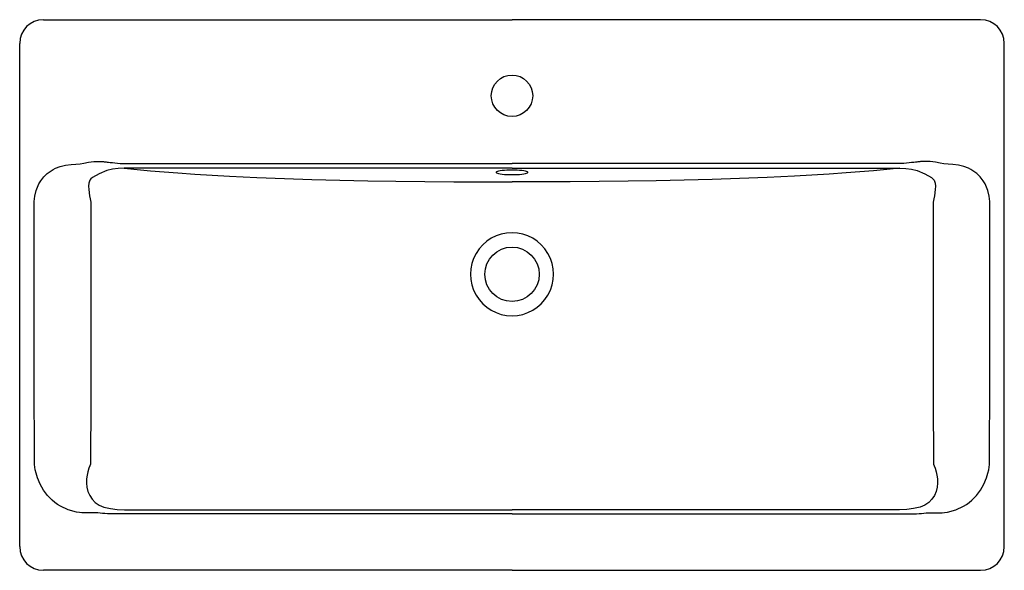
# Model space of a CAD drawing. Header units: millimetres. Extents: x 4882.216 to 4883.048, y 2730.772 to 2731.237.
import ezdxf

# ---------------------------------------------------------------- set-up
doc = ezdxf.new("R2010")
doc.units = ezdxf.units.MM
doc.layers.add('SANINDUSA', color=3, linetype='Continuous')

msp = doc.modelspace()

# ---------------------------------------------------------------- linework, layer by layer
at = {"layer": 'SANINDUSA'}
for p, q in [((4882.23573, 2731.23725), (4882.34881, 2731.23725)), ((4882.34881, 2731.23725), (4882.63173, 2731.23725)), ((4882.91464, 2731.23725), (4882.63173, 2731.23725)), ((4883.02773, 2731.23725), (4882.91464, 2731.23725)), ((4882.21573, 2730.79225), (4882.21573, 2731.21725)), ((4883.04773, 2730.79225), (4883.04773, 2731.21725)), ((4882.30414, 2731.11573), (4882.63173, 2731.11573)), ((4882.95931, 2731.11573), (4882.63173, 2731.11573)), ((4882.63173, 2731.11177), (4882.30414, 2731.11177)), ((4882.63173, 2731.11177), (4882.95931, 2731.11177)), ((4882.30434, 2730.82338), (4882.63173, 2730.82338)), ((4882.63173, 2730.81985), (4882.30434, 2730.81985)), ((4882.95912, 2730.82338), (4882.63173, 2730.82338)), ((4882.63173, 2730.81985), (4882.95912, 2730.81985)), ((4882.63173, 2730.77225), (4882.23573, 2730.77225)), ((4882.63173, 2730.77225), (4883.02773, 2730.77225))]:
    msp.add_line(p, q, dxfattribs=at)
for points in [[(4882.22803, 2731.08361), (4882.22843, 2731.08828), (4882.22956, 2731.0929), (4882.23064, 2731.09577), (4882.23198, 2731.09852), (4882.23358, 2731.10114), (4882.23613, 2731.10443), (4882.23905, 2731.1073), (4882.24064, 2731.10858), (4882.24233, 2731.10975), (4882.2441, 2731.11082), (4882.24597, 2731.11178), (4882.2499, 2731.11332), (4882.2543, 2731.11441), (4882.2592, 2731.11507), (4882.26306, 2731.11533), (4882.26678, 2731.11553), (4882.26997, 2731.11609), (4882.27398, 2731.11692), (4882.27827, 2731.1174), (4882.28286, 2731.11751), (4882.28526, 2731.11743), (4882.28649, 2731.11736), (4882.28711, 2731.11731), (4882.28742, 2731.11729), (4882.28758, 2731.11727), (4882.28766, 2731.11727), (4882.2877, 2731.11726), (4882.28772, 2731.11726), (4882.28773, 2731.11726), (4882.28773, 2731.11726), (4882.28773, 2731.11726), (4882.28773, 2731.11726), (4882.28773, 2731.11726), (4882.28773, 2731.11726), (4882.28773, 2731.11726), (4882.28773, 2731.11726), (4882.28773, 2731.11726), (4882.28773, 2731.11726), (4882.28773, 2731.11726), (4882.28869, 2731.11717), (4882.28962, 2731.11706), (4882.29082, 2731.11693), (4882.2923, 2731.11676), (4882.29405, 2731.11655), (4882.29606, 2731.11631), (4882.30055, 2731.11588), (4882.30414, 2731.11573)], [(4883.03543, 2731.08361), (4883.03503, 2731.08828), (4883.0339, 2731.0929), (4883.03281, 2731.09577), (4883.03147, 2731.09852), (4883.02987, 2731.10114), (4883.02732, 2731.10443), (4883.02441, 2731.1073), (4883.02281, 2731.10858), (4883.02113, 2731.10975), (4883.01935, 2731.11082), (4883.01748, 2731.11178), (4883.01356, 2731.11332), (4883.00915, 2731.11441), (4883.00425, 2731.11507), (4883.00039, 2731.11533), (4882.99668, 2731.11553), (4882.99348, 2731.11609), (4882.98948, 2731.11692), (4882.98518, 2731.1174), (4882.9806, 2731.11751), (4882.97819, 2731.11743), (4882.97696, 2731.11736), (4882.97634, 2731.11731), (4882.97603, 2731.11729), (4882.97587, 2731.11727), (4882.9758, 2731.11727), (4882.97576, 2731.11726), (4882.97574, 2731.11726), (4882.97573, 2731.11726), (4882.97572, 2731.11726), (4882.97572, 2731.11726), (4882.97572, 2731.11726), (4882.97572, 2731.11726), (4882.97572, 2731.11726), (4882.97572, 2731.11726), (4882.97572, 2731.11726), (4882.97572, 2731.11726), (4882.97572, 2731.11726), (4882.97572, 2731.11726), (4882.97477, 2731.11717), (4882.97383, 2731.11706), (4882.97263, 2731.11693), (4882.97115, 2731.11676), (4882.96941, 2731.11655), (4882.96739, 2731.11631), (4882.9629, 2731.11588), (4882.95931, 2731.11573)], [(4882.30414, 2731.11177), (4882.29904, 2731.11158), (4882.29411, 2731.11092), (4882.28942, 2731.10977), (4882.28293, 2731.10721), (4882.27717, 2731.10391), (4882.27598, 2731.10291), (4882.27508, 2731.10176), (4882.27406, 2731.0992), (4882.27382, 2731.09654), (4882.27403, 2731.09388), (4882.27485, 2731.08856), (4882.27533, 2731.0859), (4882.27574, 2731.08326)], [(4882.30414, 2731.11177), (4882.31507, 2731.11074), (4882.32623, 2731.10975), (4882.33767, 2731.10882), (4882.34931, 2731.10793), (4882.36365, 2731.10693), (4882.37826, 2731.10601), (4882.3931, 2731.10516), (4882.41603, 2731.10402), (4882.43937, 2731.10305), (4882.46263, 2731.10226), (4882.48615, 2731.10162), (4882.50985, 2731.10113), (4882.53366, 2731.10077), (4882.55813, 2731.10055), (4882.58265, 2731.10045), (4882.60719, 2731.10043), (4882.63173, 2731.10043)], [(4882.63173, 2731.10641), (4882.63395, 2731.10644), (4882.63611, 2731.10651), (4882.63815, 2731.10664), (4882.64002, 2731.10681), (4882.64166, 2731.10702), (4882.64303, 2731.10726), (4882.64409, 2731.10754), (4882.64481, 2731.10783), (4882.64518, 2731.10813), (4882.64518, 2731.10844), (4882.64481, 2731.10875), (4882.64409, 2731.10904), (4882.64303, 2731.10932), (4882.64166, 2731.10956), (4882.64002, 2731.10977), (4882.63815, 2731.10994), (4882.63611, 2731.11007), (4882.63395, 2731.11014), (4882.63173, 2731.11017), (4882.6295, 2731.11014), (4882.62734, 2731.11007), (4882.6253, 2731.10994), (4882.62343, 2731.10977), (4882.62179, 2731.10956), (4882.62042, 2731.10932), (4882.61936, 2731.10904), (4882.61864, 2731.10875), (4882.61827, 2731.10844), (4882.61827, 2731.10813), (4882.61864, 2731.10783), (4882.61936, 2731.10754), (4882.62042, 2731.10726), (4882.62179, 2731.10702), (4882.62343, 2731.10681), (4882.6253, 2731.10664), (4882.62734, 2731.10651), (4882.6295, 2731.10644), (4882.63173, 2731.10641)], [(4882.95931, 2731.11177), (4882.94838, 2731.11074), (4882.93722, 2731.10975), (4882.92578, 2731.10882), (4882.91414, 2731.10793), (4882.8998, 2731.10693), (4882.8852, 2731.10601), (4882.87036, 2731.10516), (4882.84742, 2731.10402), (4882.82408, 2731.10305), (4882.80083, 2731.10226), (4882.77731, 2731.10162), (4882.7536, 2731.10113), (4882.72979, 2731.10077), (4882.70532, 2731.10055), (4882.6808, 2731.10045), (4882.65626, 2731.10043), (4882.63173, 2731.10043)], [(4882.95931, 2731.11177), (4882.96441, 2731.11158), (4882.96934, 2731.11092), (4882.97403, 2731.10977), (4882.98052, 2731.10721), (4882.98628, 2731.10391), (4882.98747, 2731.10291), (4882.98837, 2731.10176), (4882.98939, 2731.0992), (4882.98963, 2731.09654), (4882.98943, 2731.09388), (4882.9886, 2731.08856), (4882.98812, 2731.0859), (4882.98771, 2731.08326)], [(4882.22824, 2730.86174), (4882.22818, 2730.87788), (4882.22812, 2730.89266), (4882.22807, 2730.90607), (4882.22803, 2730.91811), (4882.228, 2730.92878), (4882.22797, 2730.93809), (4882.22796, 2730.94359), (4882.22795, 2730.94848), (4882.22794, 2730.95232), (4882.22794, 2730.95655), (4882.22793, 2730.96189), (4882.22793, 2730.96835), (4882.22793, 2730.97592), (4882.22793, 2730.98442), (4882.22792, 2730.99398), (4882.22792, 2731.00462), (4882.22792, 2731.01633), (4882.22792, 2731.02355), (4882.22792, 2731.02974), (4882.22792, 2731.03492), (4882.22792, 2731.03908), (4882.22792, 2731.04222), (4882.22792, 2731.04367), (4882.22792, 2731.04745), (4882.22792, 2731.05112), (4882.22793, 2731.05466), (4882.22793, 2731.05806), (4882.22794, 2731.06135), (4882.22794, 2731.0645), (4882.22795, 2731.06752), (4882.22798, 2731.0762), (4882.22803, 2731.08361)], [(4882.27574, 2731.08326), (4882.27576, 2731.04666), (4882.27576, 2731.00965), (4882.27576, 2730.97269), (4882.27571, 2730.91737), (4882.2756, 2730.86193)], [(4882.98771, 2731.08326), (4882.98769, 2731.04666), (4882.98769, 2731.00965), (4882.98769, 2730.97269), (4882.98775, 2730.91737), (4882.98785, 2730.86193)], [(4883.03521, 2730.86174), (4883.03528, 2730.87788), (4883.03533, 2730.89266), (4883.03538, 2730.90607), (4883.03542, 2730.91811), (4883.03545, 2730.92878), (4883.03548, 2730.93809), (4883.03549, 2730.94359), (4883.0355, 2730.94848), (4883.03551, 2730.95232), (4883.03552, 2730.95655), (4883.03552, 2730.96189), (4883.03552, 2730.96835), (4883.03553, 2730.97592), (4883.03553, 2730.98442), (4883.03553, 2730.99398), (4883.03553, 2731.00462), (4883.03553, 2731.01633), (4883.03553, 2731.02355), (4883.03553, 2731.02974), (4883.03553, 2731.03492), (4883.03553, 2731.03908), (4883.03553, 2731.04222), (4883.03553, 2731.04367), (4883.03553, 2731.04745), (4883.03553, 2731.05112), (4883.03553, 2731.05466), (4883.03552, 2731.05806), (4883.03552, 2731.06135), (4883.03551, 2731.0645), (4883.0355, 2731.06752), (4883.03547, 2731.0762), (4883.03543, 2731.08361)], [(4882.30434, 2730.81985), (4882.30263, 2730.81984), (4882.29952, 2730.81982), (4882.29684, 2730.81981), (4882.29475, 2730.81982), (4882.29223, 2730.81988), (4882.28987, 2730.81998), (4882.28768, 2730.82014), (4882.28566, 2730.82034), (4882.2838, 2730.82053), (4882.28189, 2730.82065), (4882.28021, 2730.8207), (4882.27862, 2730.82071), (4882.2763, 2730.82071), (4882.27376, 2730.8207), (4882.27176, 2730.82071), (4882.27007, 2730.82075), (4882.26813, 2730.82084), (4882.26633, 2730.82099), (4882.26386, 2730.82142), (4882.25661, 2730.82343), (4882.25009, 2730.82645), (4882.24768, 2730.82794), (4882.24539, 2730.82958), (4882.24321, 2730.83139), (4882.24115, 2730.83337), (4882.2392, 2730.8355), (4882.23579, 2730.84003), (4882.23299, 2730.84494), (4882.2308, 2730.85023), (4882.22958, 2730.85433), (4882.22884, 2730.85698), (4882.22839, 2730.85938), (4882.22824, 2730.86174)], [(4882.2756, 2730.86193), (4882.27505, 2730.86036), (4882.27426, 2730.85847), (4882.27339, 2730.85551), (4882.27272, 2730.85253), (4882.27231, 2730.84956), (4882.2722, 2730.8459), (4882.2725, 2730.8424), (4882.27335, 2730.83893), (4882.27486, 2730.83554), (4882.27685, 2730.83241), (4882.27941, 2730.82962), (4882.2828, 2730.82725), (4882.28481, 2730.82632), (4882.28694, 2730.8256), (4882.29233, 2730.82435), (4882.29818, 2730.82358), (4882.30434, 2730.82338)], [(4882.98785, 2730.86193), (4882.9884, 2730.86036), (4882.98919, 2730.85847), (4882.99007, 2730.85551), (4882.99073, 2730.85253), (4882.99115, 2730.84956), (4882.99125, 2730.8459), (4882.99095, 2730.8424), (4882.99011, 2730.83893), (4882.9886, 2730.83554), (4882.9866, 2730.83241), (4882.98404, 2730.82962), (4882.98065, 2730.82725), (4882.97865, 2730.82632), (4882.97651, 2730.8256), (4882.97112, 2730.82435), (4882.96528, 2730.82358), (4882.95912, 2730.82338)], [(4882.95912, 2730.81985), (4882.96082, 2730.81984), (4882.96393, 2730.81982), (4882.96661, 2730.81981), (4882.9687, 2730.81982), (4882.97122, 2730.81988), (4882.97358, 2730.81998), (4882.97577, 2730.82014), (4882.97779, 2730.82034), (4882.97966, 2730.82053), (4882.98157, 2730.82065), (4882.98324, 2730.8207), (4882.98484, 2730.82071), (4882.98715, 2730.82071), (4882.98969, 2730.8207), (4882.99169, 2730.82071), (4882.99339, 2730.82075), (4882.99532, 2730.82084), (4882.99712, 2730.82099), (4882.9996, 2730.82142), (4883.00684, 2730.82343), (4883.01336, 2730.82645), (4883.01577, 2730.82794), (4883.01806, 2730.82958), (4883.02024, 2730.83139), (4883.02231, 2730.83337), (4883.02425, 2730.8355), (4883.02766, 2730.84003), (4883.03046, 2730.84494), (4883.03266, 2730.85023), (4883.03387, 2730.85433), (4883.03461, 2730.85698), (4883.03506, 2730.85938), (4883.03521, 2730.86174)]]:
    msp.add_lwpolyline(points, dxfattribs=at)
for centre, radius in [((4882.63173, 2731.17303), 0.0175), ((4882.63173, 2731.02225), 0.023)]:
    msp.add_circle(centre, radius, dxfattribs=at)
for centre, radius, start, end in [((4882.23573, 2731.21725), 0.02, 90.00007, 179.9999), ((4883.02773, 2731.21725), 0.02, 0.0001, 89.99993), ((4882.63173, 2731.02225), 0.03508, 89.99812, 270.00188), ((4882.63173, 2731.02225), 0.03508, 269.99812, 90.00188), ((4882.23573, 2730.79225), 0.02, 180.00005, 269.99995), ((4883.02773, 2730.79225), 0.02, 270.00005, 359.99995)]:
    msp.add_arc(centre, radius, start, end, dxfattribs=at)

doc.saveas('drawing.dxf')
